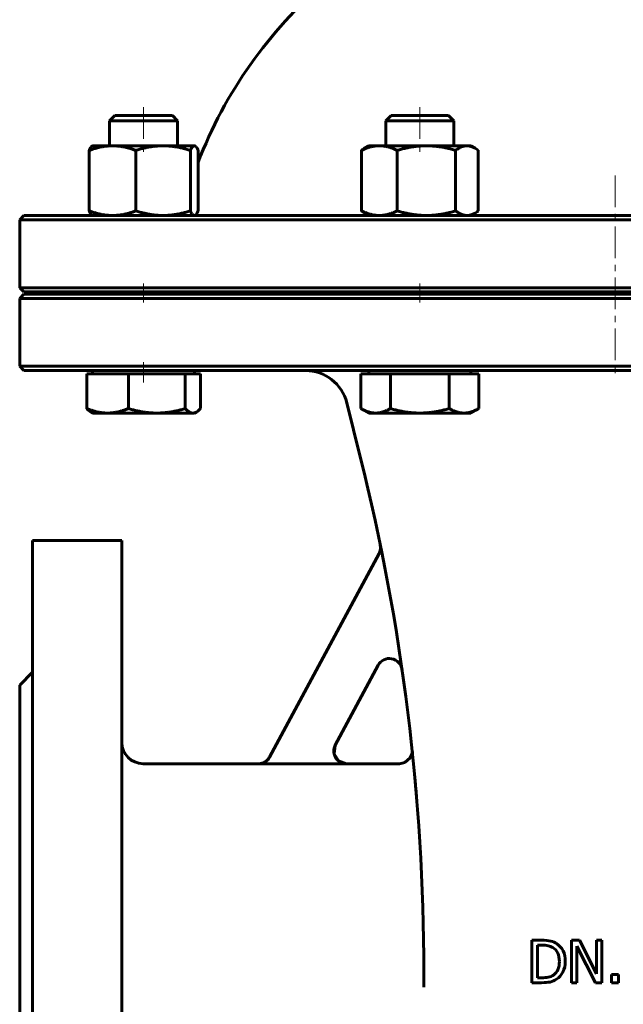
# Model space of a CAD drawing. Header units: millimetres. Extents: x -200 to 200, y -434 to 436.
# Tile 2 of 4: x -140 to 2, y -263 to -31. Entities that reach past the tile are written whole.
import ezdxf

# ---------------------------------------------------------------- set-up
doc = ezdxf.new("R2010")
doc.units = ezdxf.units.MM
doc.linetypes.add('K5LT_AXLED', pattern=[12, 7.5, -1.5, 1.5, -1.5])
doc.linetypes.add('K5LT_BASIC', pattern=[0])
doc.layers.add('Системный слой (1)', color=7, linetype='Continuous', true_color=0x6c6c6c)

# ---------------------------------------------------------------- blocks, each defined once
blk = doc.blocks.new('U1')
at = {"layer": 'Системный слой (1)', "color": 143, "linetype": 'K5LT_BASIC', "lineweight": 60, "true_color": 0x33acca}
for p, q in [((-139, -113.75), (0, -113.75)), ((0, -113.75), (139, -113.75))]:
    blk.add_line(p, q, dxfattribs=at)
blk = doc.blocks.new('U4')
at = {"layer": 'Системный слой (1)', "color": 143, "linetype": 'K5LT_BASIC', "lineweight": 60, "true_color": 0x33acca}
for p, q in [((-47.75, -203.52), (-47.83, -204)), ((-47.73, -203.29), (-47.75, -203.52)), ((-47.74, -203.01), (-47.74, -203.01)), ((-47.74, -203.01), (-47.74, -203.01)), ((-47.74, -203.01), (-47.74, -203.01)), ((-47.74, -203.01), (-47.74, -203.01)), ((-47.74, -203.01), (-47.74, -203.01)), ((-47.74, -203.01), (-47.74, -203.01)), ((-47.74, -203.01), (-47.74, -203.02)), ((-47.74, -203.02), (-47.74, -203.02)), ((-47.74, -203.02), (-47.74, -203.03)), ((-47.74, -203.03), (-47.74, -203.03)), ((-47.74, -203.03), (-47.74, -203.03)), ((-47.74, -203.03), (-47.74, -203.03)), ((-47.74, -203.03), (-47.74, -203.03)), ((-47.74, -203.03), (-47.74, -203.03)), ((-47.74, -203.03), (-47.74, -203.04)), ((-47.74, -203.04), (-47.74, -203.04)), ((-47.74, -203.04), (-47.74, -203.04)), ((-47.74, -203.04), (-47.74, -203.04)), ((-47.74, -203.04), (-47.74, -203.04)), ((-47.74, -203.04), (-47.74, -203.04)), ((-47.74, -203.04), (-47.74, -203.05)), ((-47.74, -203.05), (-47.74, -203.05)), ((-47.74, -203.05), (-47.74, -203.05)), ((-47.74, -203.05), (-47.74, -203.05)), ((-47.74, -203.05), (-47.74, -203.05)), ((-47.74, -203.05), (-47.74, -203.05)), ((-47.74, -203.05), (-47.74, -203.05)), ((-47.74, -203.05), (-47.74, -203.06)), ((-47.74, -203.06), (-47.74, -203.06)), ((-47.74, -203.06), (-47.74, -203.07)), ((-47.74, -203.07), (-47.74, -203.08)), ((-47.74, -203.08), (-47.74, -203.11)), ((-47.74, -203.11), (-47.73, -203.17)), ((-47.73, -203.17), (-47.73, -203.29)), ((-49.43, -205.96), (-50.73, -206.25)), ((-48.21, -204.87), (-49.43, -205.96)), ((-47.83, -204), (-48.21, -204.87))]:
    blk.add_line(p, q, dxfattribs=at)
blk = doc.blocks.new('U5')
at = {"layer": 'Системный слой (1)', "color": 143, "linetype": 'K5LT_BASIC', "lineweight": 60, "true_color": 0x33acca}
for p, q in [((0, -77.25), (-139, -77.25)), ((139, -77.25), (0, -77.25))]:
    blk.add_line(p, q, dxfattribs=at)
blk = doc.blocks.new('U8')
at = {"layer": 'Системный слой (1)', "color": 143, "linetype": 'K5LT_BASIC', "lineweight": 60, "true_color": 0x33acca}
for p, q in [((-83.86, -206.25), (-111, -206.25)), ((-50.73, -206.25), (-63.13, -206.25))]:
    blk.add_line(p, q, dxfattribs=at)
blk = doc.blocks.new('U11')
at = {"layer": 'Системный слой (1)', "color": 143, "linetype": 'K5LT_BASIC', "lineweight": 60, "true_color": 0x33acca}
for p, q in [((-139, -95.25), (0, -95.25)), ((0, -95.25), (139, -95.25))]:
    blk.add_line(p, q, dxfattribs=at)
blk = doc.blocks.new('U13')
at = {"layer": 'Системный слой (1)', "color": 143, "linetype": 'K5LT_BASIC', "lineweight": 60, "true_color": 0x33acca}
for start, end in [(106.6014, 113.2947), (66.7053, 73.3986), (130.4969, 159.0486), (20.9328, 49.5031)]:
    blk.add_arc((0, -102.3), 105, start, end, dxfattribs=at)
blk = doc.blocks.new('U16')
at = {"layer": 'Системный слой (1)', "color": 143, "linetype": 'K5LT_BASIC', "lineweight": 60, "true_color": 0x33acca}
for p, q in [((0, -95.75), (-139, -95.75)), ((139, -95.75), (0, -95.75))]:
    blk.add_line(p, q, dxfattribs=at)
blk = doc.blocks.new('U18')
at = {"layer": 'Системный слой (1)', "color": 143, "linetype": 'K5LT_BASIC', "lineweight": 60, "true_color": 0x33acca}
for p, q in [((-66.05, -203.92), (-65.85, -201.99)), ((-65.85, -201.99), (-65.77, -201.83)), ((-65.03, -205.57), (-66.05, -203.92)), ((-63.13, -206.25), (-65.03, -205.57))]:
    blk.add_line(p, q, dxfattribs=at)
blk = doc.blocks.new('U21')
at = {"layer": 'Системный слой (1)', "color": 143, "linetype": 'K5LT_BASIC', "lineweight": 60, "true_color": 0x33acca}
for p, q in [((-97.82, -123.02), (-97.48, -122.68)), ((-99.27, -123.75), (-99, -123.72)), ((-99, -123.72), (-98.72, -123.64)), ((-98.72, -123.64), (-98.44, -123.51)), ((-98.44, -123.51), (-98.13, -123.3)), ((-98.13, -123.3), (-97.82, -123.02))]:
    blk.add_line(p, q, dxfattribs=at)
blk = doc.blocks.new('U24')
at = {"layer": 'Системный слой (1)', "color": 143, "linetype": 'K5LT_BASIC', "lineweight": 60, "true_color": 0x33acca}
blk.add_line((-116, -153.75), (-116, -293.75), dxfattribs=at)
blk = doc.blocks.new('U25')
at = {"layer": 'Системный слой (1)', "color": 143, "linetype": 'K5LT_BASIC', "lineweight": 60, "true_color": 0x33acca}
for p, q in [((-98.9, -60.86), (-98.97, -60.85)), ((-98.83, -60.88), (-98.9, -60.86)), ((-98.76, -60.91), (-98.83, -60.88)), ((-98.54, -61.11), (-98.76, -60.91)), ((-98.3, -61.44), (-98.54, -61.11)), ((-98.06, -61.92), (-98.3, -61.44))]:
    blk.add_line(p, q, dxfattribs=at)
blk = doc.blocks.new('U28')
at = {"layer": 'Системный слой (1)', "color": 143, "linetype": 'K5LT_BASIC', "lineweight": 60, "true_color": 0x33acca}
for p, q in [((-32.69, -76.53), (-32.44, -76.36)), ((-32.44, -76.36), (-32.18, -76.18)), ((-34.84, -77.25), (-34.21, -77.19)), ((-34.21, -77.19), (-33.58, -77)), ((-33.58, -77), (-32.93, -76.68)), ((-32.93, -76.68), (-32.69, -76.53))]:
    blk.add_line(p, q, dxfattribs=at)
blk = doc.blocks.new('U29')
at = {"layer": 'Системный слой (1)', "color": 143, "linetype": 'K5LT_BASIC', "lineweight": 60, "true_color": 0x33acca}
for p, q in [((-34.21, -60.91), (-34.84, -60.85)), ((-33.58, -61.1), (-34.21, -60.91)), ((-32.93, -61.42), (-33.58, -61.1)), ((-32.69, -61.57), (-32.93, -61.42)), ((-32.44, -61.74), (-32.69, -61.57)), ((-32.18, -61.92), (-32.44, -61.74))]:
    blk.add_line(p, q, dxfattribs=at)
blk = doc.blocks.new('U34')
at = {"layer": 'Системный слой (1)', "color": 143, "linetype": 'K5LT_BASIC', "lineweight": 60, "true_color": 0x33acca}
for p, q in [((-98.3, -76.66), (-98.06, -76.18)), ((-98.97, -77.25), (-98.9, -77.24)), ((-98.9, -77.24), (-98.83, -77.22)), ((-98.83, -77.22), (-98.76, -77.19)), ((-98.76, -77.19), (-98.54, -76.99)), ((-98.54, -76.99), (-98.3, -76.66))]:
    blk.add_line(p, q, dxfattribs=at)
blk = doc.blocks.new('U41')
at = {"layer": 'Системный слой (1)', "color": 143, "linetype": 'K5LT_BASIC', "lineweight": 60, "true_color": 0x33acca}
for p, q in [((-140, -187.75), (-140, -293.75)), ((-140, -293.75), (-140, -399.75))]:
    blk.add_line(p, q, dxfattribs=at)
blk = doc.blocks.new('U42')
at = {"layer": 'Системный слой (1)', "color": 143, "linetype": 'K5LT_BASIC', "lineweight": 60, "true_color": 0x33acca}
blk.add_line((-137, -153.75), (-137, -293.75), dxfattribs=at)

msp = doc.modelspace()

# ---------------------------------------------------------------- linework, layer by layer
at = {"layer": 'Системный слой (1)', "color": 30, "linetype": 'K5LT_AXLED', "lineweight": 18, "true_color": 0xff8000}
for p, q in [((-110.87, -51.75), (-110.87, -62.85)), ((-45.92, -51.75), (-45.92, -62.85)), ((0, -67.83), (0, -115.75)), ((-110.87, -93.25), (-110.87, -97.75)), ((-45.92, -93.25), (-45.92, -97.75)), ((-110.87, -111.75), (-110.87, -116.55))]:
    msp.add_line(p, q, dxfattribs=at)
at = {"layer": 'Системный слой (1)', "color": 143, "linetype": 'K5LT_BASIC', "lineweight": 60, "true_color": 0x33acca}
for p, q in [((-117.64, -53.75), (-118.87, -54.98)), ((-118.87, -60.85), (-118.87, -54.98)), ((-118.87, -54.98), (-105.21, -54.98)), ((-104.09, -53.75), (-117.64, -53.75)), ((-105.21, -54.98), (-102.87, -54.98)), ((-104.09, -53.75), (-102.87, -54.98)), ((-102.87, -60.85), (-102.87, -54.98)), ((-52.7, -53.75), (-53.92, -54.98)), ((-53.92, -60.85), (-53.92, -54.98)), ((-53.92, -54.98), (-37.92, -54.98)), ((-39.15, -53.75), (-52.7, -53.75)), ((-39.15, -53.75), (-37.92, -54.98)), ((-37.92, -60.85), (-37.92, -54.98)), ((-123.67, -61.92), (-123.67, -76.18)), ((-122.87, -60.85), (-122.97, -60.91)), ((-122.87, -60.85), (-118.18, -60.85)), ((-118.18, -60.85), (-106.29, -60.85)), ((-112.69, -61.92), (-112.69, -76.18)), ((-106.29, -60.85), (-98.97, -60.85)), ((-99.88, -61.92), (-99.88, -76.18)), ((-98.97, -60.85), (-98.87, -60.85)), ((-98.87, -60.85), (-98.76, -60.91)), ((-98.06, -61.92), (-98.06, -76.18)), ((-59.66, -61.92), (-59.66, -76.18)), ((-57.92, -60.85), (-58.92, -61.42)), ((-57.92, -60.85), (-55.45, -60.85)), ((-55.45, -60.85), (-44.37, -60.85)), ((-51.24, -61.92), (-51.24, -76.18)), ((-44.37, -60.85), (-34.84, -60.85)), ((-37.5, -61.92), (-37.5, -76.18)), ((-34.84, -60.85), (-33.92, -60.85)), ((-33.92, -60.85), (-32.93, -61.42)), ((-32.18, -61.92), (-32.18, -76.18)), ((-139, -77.25), (-140, -78.25)), ((-140, -78.25), (0, -78.25)), ((-140, -94.25), (-140, -78.25)), ((-122.87, -77.25), (-122.97, -77.19)), ((-122.87, -77.25), (-122.97, -77.19)), ((-98.87, -77.25), (-98.76, -77.19)), ((-57.92, -77.25), (-58.92, -76.68)), ((-33.92, -77.25), (-32.93, -76.68)), ((0, -78.25), (140, -78.25)), ((-139, -95.25), (-140, -94.25)), ((0, -94.25), (-140, -94.25)), ((140, -94.25), (0, -94.25)), ((-139, -95.75), (-140, -96.75)), ((-140, -112.75), (-140, -96.75)), ((-140, -96.75), (0, -96.75)), ((-118.87, -95.75), (-118.87, -95.25)), ((-102.87, -95.75), (-102.87, -95.25)), ((-100, -95.75), (-100, -95.25)), ((-53.92, -95.75), (-53.92, -95.25)), ((-37.92, -95.75), (-37.92, -95.25)), ((0, -96.75), (140, -96.75)), ((-139, -113.75), (-140, -112.75)), ((0, -112.75), (-140, -112.75)), ((140, -112.75), (0, -112.75)), ((-124.25, -114.55), (-119.35, -114.55)), ((-124.25, -114.55), (-124.25, -122.68)), ((-122.87, -114.55), (-122.87, -113.75)), ((-119.35, -114.55), (-114.45, -114.55)), ((-114.45, -114.55), (-114.45, -122.68)), ((-114.45, -114.55), (-107.76, -114.55)), ((-107.76, -114.55), (-101.07, -114.55)), ((-101.07, -114.55), (-99.27, -114.55)), ((-101.07, -114.55), (-101.07, -122.68)), ((-99.27, -114.55), (-97.48, -114.55)), ((-98.87, -114.55), (-98.87, -113.75)), ((-97.48, -114.55), (-97.48, -122.68)), ((-59.78, -114.55), (-56.31, -114.55)), ((-59.78, -114.55), (-59.78, -122.68)), ((-57.92, -114.55), (-57.92, -113.75)), ((-56.31, -114.55), (-52.85, -114.55)), ((-52.85, -114.55), (-45.92, -114.55)), ((-52.85, -114.55), (-52.85, -122.68)), ((-45.92, -114.55), (-38.99, -114.55)), ((-38.99, -114.55), (-38.99, -122.68)), ((-38.99, -114.55), (-35.53, -114.55)), ((-35.53, -114.55), (-32.07, -114.55)), ((-33.92, -114.55), (-33.92, -113.75)), ((-32.07, -114.55), (-32.07, -122.68)), ((-59.93, -134.04), (-63.11, -121.32)), ((-57.92, -123.75), (-59.78, -122.68)), ((-33.92, -123.75), (-32.07, -122.68)), ((-122.87, -123.75), (-123.29, -123.51)), ((-119.35, -123.75), (-122.87, -123.75)), ((-107.76, -123.75), (-119.35, -123.75)), ((-99.27, -123.75), (-107.76, -123.75)), ((-98.87, -123.75), (-99.27, -123.75)), ((-98.87, -123.75), (-98.44, -123.51)), ((-56.31, -123.75), (-57.92, -123.75)), ((-45.92, -123.75), (-56.31, -123.75)), ((-35.53, -123.75), (-45.92, -123.75)), ((-33.92, -123.75), (-35.53, -123.75)), ((-137, -153.75), (-116, -153.75)), ((-81.24, -204.7), (-55.51, -156.78)), ((-140, -187.75), (-137, -184.75)), ((-55.71, -183.09), (-65.79, -201.87)), ((-47.72, -203.23), (-47.72, -203.24)), ((-47.62, -204.24), (-47.7, -203.44)), ((-83.88, -206.29), (-63.15, -206.29)), ((-19.61, -247.79), (-19.61, -257.79)), ((-17.33, -247.79), (-19.61, -247.79)), ((-8.39, -247.79), (-10.28, -247.79)), ((-10.28, -247.79), (-10.28, -257.79)), ((-4.36, -255.71), (-8.39, -247.79)), ((-4.36, -247.79), (-4.36, -255.71)), ((-3.12, -247.79), (-4.36, -247.79)), ((-3.12, -257.79), (-3.12, -247.79)), ((-18.28, -256.64), (-18.28, -248.94)), ((-18.28, -248.94), (-17.26, -248.94)), ((-9.04, -257.79), (-9.04, -249.17)), ((-9.04, -249.17), (-4.61, -257.79)), ((-45, -258.85), (-45, -255.3)), ((-17.26, -256.64), (-18.28, -256.64)), ((0.77, -255.88), (-0.84, -255.88)), ((-0.84, -255.88), (-0.84, -257.79)), ((0.77, -257.79), (0.77, -255.88)), ((-19.61, -257.79), (-17.31, -257.79)), ((-10.28, -257.79), (-9.04, -257.79)), ((-4.61, -257.79), (-3.12, -257.79)), ((-0.84, -257.79), (0.77, -257.79))]:
    msp.add_line(p, q, dxfattribs=at)
for centre, radius, start, end in [((-72.81, -123.75), 10, 14.0362, 90), ((-545, -255.3), 500, 0, 14.0362), ((-58.15, -155.36), 3, 331.7693, 11.6006), ((-53.07, -184.51), 3, 8.189, 151.7693), ((-111, -201.25), 5, 180, 270), ((-545, -255.3), 500, 5.8925, 5.9773)]:
    msp.add_arc(centre, radius, start, end, dxfattribs=at)
for points, weights in [([(-118.18, -60.85), (-120.73, -60.85), (-123.67, -61.92)], [1, 1.0379548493, 1]), ([(-123.67, -61.92), (-123.3, -61.1), (-122.97, -60.91)], [1, 1.0288493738, 1.01384209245]), ([(-112.69, -61.92), (-115.63, -60.85), (-118.18, -60.85)], [1, 1.0379548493, 1]), ([(-106.29, -60.85), (-109.26, -60.85), (-112.69, -61.92)], [1, 1.0379548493, 1]), ([(-99.88, -61.92), (-103.31, -60.85), (-106.29, -60.85)], [1, 1.0379548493, 1]), ([(-98.97, -60.85), (-99.39, -60.85), (-99.88, -61.92)], [1, 1.0379548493, 1]), ([(-55.45, -60.85), (-57.41, -60.85), (-59.66, -61.92)], [1, 1.0379548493, 1]), ([(-59.66, -61.92), (-59.28, -61.63), (-58.92, -61.42)], [1, 1.00996587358, 1.01469823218]), ([(-51.24, -61.92), (-53.5, -60.85), (-55.45, -60.85)], [1, 1.0379548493, 1]), ([(-44.37, -60.85), (-47.56, -60.85), (-51.24, -61.92)], [1, 1.0379548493, 1]), ([(-37.5, -61.92), (-41.18, -60.85), (-44.37, -60.85)], [1, 1.0379548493, 1]), ([(-34.84, -60.85), (-36.07, -60.85), (-37.5, -61.92)], [1, 1.0379548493, 1]), ([(-122.97, -77.19), (-123.3, -77), (-123.67, -76.18)], [1.01384195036, 1.02884951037, 1]), ([(-123.67, -76.18), (-120.73, -77.25), (-118.18, -77.25)], [1, 1.0379548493, 1]), ([(-118.18, -77.25), (-115.63, -77.25), (-112.69, -76.18)], [1, 1.0379548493, 1]), ([(-112.69, -76.18), (-109.26, -77.25), (-106.29, -77.25)], [1, 1.0379548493, 1]), ([(-106.29, -77.25), (-103.31, -77.25), (-99.88, -76.18)], [1, 1.0379548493, 1]), ([(-99.88, -76.18), (-99.39, -77.25), (-98.97, -77.25)], [1, 1.0379548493, 1]), ([(-59.66, -76.18), (-57.41, -77.25), (-55.45, -77.25)], [1, 1.0379548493, 1]), ([(-58.92, -76.68), (-59.28, -76.47), (-59.66, -76.18)], [1.01469819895, 1.00996583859, 1]), ([(-55.45, -77.25), (-53.5, -77.25), (-51.24, -76.18)], [1, 1.0379548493, 1]), ([(-51.24, -76.18), (-47.56, -77.25), (-44.37, -77.25)], [1, 1.0379548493, 1]), ([(-44.37, -77.25), (-41.18, -77.25), (-37.5, -76.18)], [1, 1.0379548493, 1]), ([(-37.5, -76.18), (-36.07, -77.25), (-34.84, -77.25)], [1, 1.0379548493, 1]), ([(-124.25, -122.68), (-121.62, -123.75), (-119.35, -123.75)], [1, 1.0379548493, 1]), ([(-123.29, -123.51), (-123.74, -123.24), (-124.25, -122.68)], [1.01895291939, 1.01965936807, 1]), ([(-119.35, -123.75), (-117.08, -123.75), (-114.45, -122.68)], [1, 1.0379548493, 1]), ([(-114.45, -122.68), (-110.87, -123.75), (-107.76, -123.75)], [1, 1.0379548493, 1]), ([(-107.76, -123.75), (-104.65, -123.75), (-101.07, -122.68)], [1, 1.0379548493, 1]), ([(-101.07, -122.68), (-100.11, -123.75), (-99.27, -123.75)], [1, 1.0379548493, 1]), ([(-59.78, -122.68), (-57.92, -123.75), (-56.31, -123.75)], [1, 1.0379548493, 1]), ([(-56.31, -123.75), (-54.71, -123.75), (-52.85, -122.68)], [1, 1.0379548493, 1]), ([(-52.85, -122.68), (-49.14, -123.75), (-45.92, -123.75)], [1, 1.0379548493, 1]), ([(-45.92, -123.75), (-42.71, -123.75), (-38.99, -122.68)], [1, 1.0379548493, 1]), ([(-38.99, -122.68), (-37.14, -123.75), (-35.53, -123.75)], [1, 1.0379548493, 1]), ([(-35.53, -123.75), (-33.92, -123.75), (-32.07, -122.68)], [1, 1.0379548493, 1])]:
    msp.add_rational_spline(points, weights, degree=2, dxfattribs=at)
for points, knots in [([(-63.15, -206.29), (-63.25, -206.29), (-63.35, -206.28), (-63.55, -206.26), (-63.65, -206.24), (-63.85, -206.2), (-63.94, -206.18), (-64.12, -206.12), (-64.2, -206.09), (-64.38, -206.02), (-64.47, -205.98), (-64.65, -205.88), (-64.73, -205.83), (-64.9, -205.72), (-64.98, -205.66), (-65.12, -205.54), (-65.19, -205.48), (-65.32, -205.35), (-65.39, -205.27), (-65.52, -205.12), (-65.58, -205.04), (-65.69, -204.87), (-65.75, -204.78), (-65.83, -204.62), (-65.87, -204.54), (-65.91, -204.45), (-65.91, -204.44), (-65.96, -204.34), (-65.99, -204.24), (-66.05, -204.05), (-66.07, -203.95), (-66.11, -203.76), (-66.12, -203.65), (-66.14, -203.48), (-66.14, -203.4), (-66.14, -203.22), (-66.14, -203.12), (-66.12, -202.92), (-66.11, -202.82), (-66.08, -202.67), (-66.07, -202.62), (-66.03, -202.47), (-66.01, -202.38), (-65.94, -202.19), (-65.9, -202.1), (-65.84, -201.96), (-65.81, -201.91), (-65.79, -201.87)], [0, 0, 0, 0, 0.0301113, 0.0301113, 0.0605669, 0.0605669, 0.0910303, 0.0910303, 0.1171672, 0.1171672, 0.1476943, 0.1476943, 0.1774223, 0.1774223, 0.2079583, 0.2079583, 0.2343023, 0.2343023, 0.2647831, 0.2647831, 0.2953183, 0.2953183, 0.3252558, 0.3252558, 0.3514581, 0.3514581, 0.3548369, 0.3548369, 0.3847879, 0.3847879, 0.4152282, 0.4152282, 0.4459208, 0.4459208, 0.4686737, 0.4686737, 0.4992954, 0.4992954, 0.5297597, 0.5297597, 0.5447288, 0.5447288, 0.5752399, 0.5752399, 0.6051022, 0.6051022, 0.620788, 0.620788, 0.620788, 0.620788]), ([(-81.24, -204.7), (-81.29, -204.79), (-81.34, -204.88), (-81.45, -205.05), (-81.51, -205.13), (-81.64, -205.28), (-81.71, -205.36), (-81.84, -205.49), (-81.91, -205.55), (-82.03, -205.65), (-82.09, -205.69), (-82.23, -205.79), (-82.32, -205.85), (-82.49, -205.94), (-82.58, -205.99), (-82.74, -206.06), (-82.8, -206.08), (-82.97, -206.14), (-83.06, -206.17), (-83.26, -206.22), (-83.36, -206.24), (-83.56, -206.27), (-83.66, -206.28), (-83.8, -206.28), (-83.84, -206.29), (-83.88, -206.29)], [0, 0, 0, 0, 0.0302263, 0.0302263, 0.0607196, 0.0607196, 0.0909939, 0.0909939, 0.1173064, 0.1173064, 0.1390982, 0.1390982, 0.1693828, 0.1693828, 0.1999204, 0.1999204, 0.2209012, 0.2209012, 0.2514235, 0.2514235, 0.2819138, 0.2819138, 0.3118484, 0.3118484, 0.3244807, 0.3244807, 0.3244807, 0.3244807]), ([(-83.86, -206.25), (-83.25, -206.25), (-82.17, -205.91), (-81.44, -205.08), (-81.22, -204.67)], [0, 0, 0, 0, 0.571428, 1, 1, 1, 1]), ([(-46.61, -215.17), (-46.65, -214.66), (-46.7, -214.17), (-46.78, -213.21), (-46.81, -212.75), (-46.89, -211.85), (-46.93, -211.42), (-46.97, -210.98), (-46.97, -210.95), (-46.98, -210.81), (-46.99, -210.68), (-47.03, -210.3), (-47.05, -210.04), (-47.08, -209.75), (-47.08, -209.72), (-47.09, -209.61), (-47.1, -209.55), (-47.11, -209.46), (-47.11, -209.43), (-47.11, -209.4), (-47.11, -209.39), (-47.11, -209.38), (-47.11, -209.37), (-47.11, -209.37), (-47.11, -209.37), (-47.11, -209.36), (-47.11, -209.36), (-47.11, -209.36), (-47.11, -209.36), (-47.12, -209.36), (-47.12, -209.36), (-47.12, -209.35), (-47.12, -209.35), (-47.12, -209.34), (-47.12, -209.34), (-47.12, -209.32), (-47.12, -209.31), (-47.12, -209.28), (-47.12, -209.25), (-47.13, -209.19), (-47.13, -209.15), (-47.15, -209.02), (-47.15, -208.94), (-47.17, -208.8), (-47.18, -208.66), (-47.19, -208.6)], [0, 0, 0, 0, 5.107184, 5.107184, 10.214368, 10.214368, 15.321551, 15.321551, 15.598579, 15.598579, 17.130432, 17.130432, 20.428735, 20.428735, 20.94085, 20.94085, 21.824337, 21.824337, 22.15565, 22.15565, 22.279894, 22.279894, 22.326486, 22.326486, 22.343959, 22.343959, 22.361431, 22.361431, 22.372691, 22.372691, 22.392105, 22.392105, 22.429379, 22.429379, 22.503151, 22.503151, 22.650308, 22.650308, 22.943844, 22.943844, 23.529362, 23.529362, 24.697294, 24.697294, 25.535919, 25.535919, 25.535919, 25.535919]), ([(-47.09, -209.58), (-47.08, -209.7), (-47.06, -209.91), (-47.04, -210.15), (-47.03, -210.28), (-47, -210.58), (-46.99, -210.75), (-46.96, -211.12), (-46.94, -211.3), (-46.92, -211.53), (-46.92, -211.57), (-46.89, -211.87), (-46.87, -212.13), (-46.84, -212.39)], [0, 0, 0, 0, 1.911896, 1.911896, 3.823791, 3.823791, 6.500447, 6.500447, 9.177104, 9.177104, 9.736743, 9.736743, 13.383282, 13.383282, 13.383282, 13.383282]), ([(-13.75, -248.59), (-14.13, -248.34), (-14.58, -248.14), (-15.65, -247.86), (-16.39, -247.79), (-17.33, -247.79)], [-1.166779, -1.166779, -1.166779, -1.166779, -0.58339, -0.58339, 0, 0, 0, 0]), ([(-17.26, -248.94), (-16.67, -248.94), (-16.16, -248.99), (-15.36, -249.18), (-14.98, -249.33), (-14.62, -249.54)], [-0.2002235, -0.2002235, -0.2002235, -0.2002235, -0.1001117, -0.1001117, 0, 0, 0, 0]), ([(-14.62, -249.54), (-14.12, -249.85), (-13.74, -250.28), (-13.23, -251.36), (-13.11, -252.02), (-13.11, -252.78)], [-0.3749552, -0.3749552, -0.3749552, -0.3749552, -0.1874776, -0.1874776, 0, 0, 0, 0]), ([(-11.72, -252.8), (-11.72, -251.83), (-11.9, -250.99), (-12.61, -249.58), (-13.1, -249.01), (-13.75, -248.59)], [-0.3878233, -0.3878233, -0.3878233, -0.3878233, -0.1939116, -0.1939116, 0, 0, 0, 0]), ([(-13.11, -252.78), (-13.11, -253.56), (-13.22, -254.21), (-13.69, -255.25), (-14.04, -255.66), (-14.5, -255.98)], [-0.452495, -0.452495, -0.452495, -0.452495, -0.2262475, -0.2262475, 0, 0, 0, 0]), ([(-13.76, -256.99), (-13.14, -256.58), (-12.65, -256.01), (-11.91, -254.54), (-11.72, -253.71), (-11.72, -252.8)], [-0.4573157, -0.4573157, -0.4573157, -0.4573157, -0.2286579, -0.2286579, 0, 0, 0, 0]), ([(-17.31, -257.79), (-16.49, -257.79), (-15.83, -257.74), (-14.79, -257.52), (-14.27, -257.31), (-13.76, -256.99)], [-0.8024027, -0.8024027, -0.8024027, -0.8024027, -0.4012013, -0.4012013, 0, 0, 0, 0]), ([(-14.5, -255.98), (-14.86, -256.23), (-15.27, -256.4), (-16.16, -256.59), (-16.68, -256.64), (-17.26, -256.64)], [-0.2123207, -0.2123207, -0.2123207, -0.2123207, -0.1061603, -0.1061603, 0, 0, 0, 0])]:
    msp.add_open_spline(points, degree=3, knots=knots, dxfattribs=at)

# ---------------------------------------------------------------- block references
at = {"layer": 'Системный слой (1)'}
for name in ['U13', 'U25', 'U29', 'U34', 'U28', 'U5', 'U11', 'U16', 'U1', 'U21', 'U42', 'U24', 'U41', 'U18', 'U4', 'U8']:
    msp.add_blockref(name, (0, 0), dxfattribs=at)

doc.saveas('drawing.dxf')
